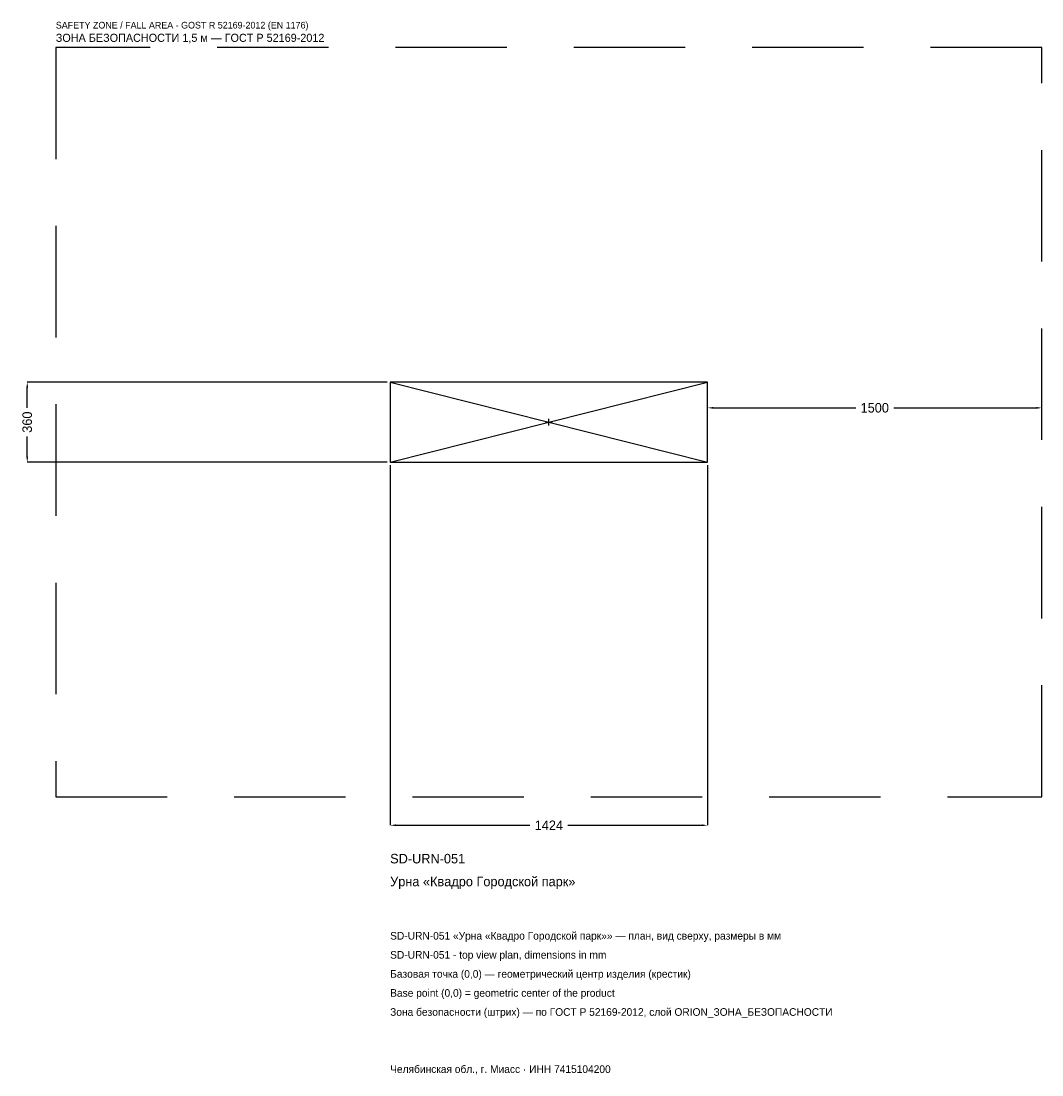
# Model space of a CAD drawing. Header units: metres. Extents: x -2368 to 2212, y -2928 to 1799.
import ezdxf

# ---------------------------------------------------------------- set-up
doc = ezdxf.new("R2010")
doc.units = ezdxf.units.M
doc.linetypes.add('DASHED', pattern=[800, 500, -300])
for name, color, linetype in [('ORION_ДАННЫЕ', 3, 'Continuous'), ('ORION_ЗОНА_БЕЗОПАСНОСТИ', 1, 'Continuous'), ('ORION_КОНТУР', 7, 'Continuous'), ('ORION_РАЗМЕРЫ', 8, 'Continuous')]:
    doc.layers.add(name, color=color, linetype=linetype)
doc.dimstyles.new('ORION', dxfattribs={"dimtxt": 42.72, "dimasz": 25.632, "dimexe": 1.25, "dimexo": 12.816, "dimtad": 1, "dimdec": 0, "dimcen": 2.5, "dimazin": 3, "dimtfac": 1, "dimtmove": 0, "dimatfit": 3, "dimarcsym": 0})

# ---------------------------------------------------------------- blocks, each defined once
blk = doc.blocks.new('_CLOSEDFILLED')
at = {"color": 0, "linetype": 'BYBLOCK'}
blk.add_solid([(-1, 0.16), (0, 0), (-1, -0.16)], dxfattribs=at)
blk = doc.blocks.new('*D1')
for p, q in [((-712, -192.816), (-712, -1808.16)), ((712, -192.816), (712, -1808.16)), ((-686.368, -1808.16), (-85.44, -1808.16)), ((85.44, -1808.16), (686.368, -1808.16))]:
    blk.add_line(p, q)
at = {"layer": 'Defpoints'}
for p in [(-712, -180), (712, -180), (-712, -1808.16)]:
    blk.add_point(p, dxfattribs=at)
at = {"layer": 'ORION_РАЗМЕРЫ', "xscale": 25.631999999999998, "yscale": 25.631999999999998, "rotation": 180}
blk.add_blockref('_CLOSEDFILLED', (-712, -1808.16), dxfattribs=at)
at = {"layer": 'ORION_РАЗМЕРЫ', "xscale": 25.631999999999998, "yscale": 25.631999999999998}
blk.add_blockref('_CLOSEDFILLED', (712, -1808.16), dxfattribs=at)
at = {"layer": 'ORION_РАЗМЕРЫ', "insert": (0, -1808.16), "char_height": 42.72, "attachment_point": 5}
blk.add_mtext('1424', dxfattribs=at)
blk = doc.blocks.new('*D2')
for p, q in [((-724.816, 180), (-2340.16, 180)), ((-2340.16, 64.08), (-2340.16, 154.368)), ((-2340.16, -154.368), (-2340.16, -64.08)), ((-724.816, -180), (-2340.16, -180))]:
    blk.add_line(p, q)
at = {"layer": 'Defpoints'}
for p in [(-712, 180), (-2340.16, -180), (-712, -180)]:
    blk.add_point(p, dxfattribs=at)
at = {"layer": 'ORION_РАЗМЕРЫ', "xscale": 25.631999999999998, "yscale": 25.631999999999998}
for p, rotation in [((-2340.16, 180), 90), ((-2340.16, -180), 270)]:
    blk.add_blockref('_CLOSEDFILLED', p, dxfattribs=dict(at, rotation=rotation))
at = {"layer": 'ORION_РАЗМЕРЫ', "insert": (-2340.16, 0), "char_height": 42.72, "attachment_point": 5, "rotation": 90}
blk.add_mtext('360', dxfattribs=at)
blk = doc.blocks.new('*D3')
for p, q in [((712, 12.816), (712, 64.08)), ((737.632, 64.08), (1376.56, 64.08)), ((1547.44, 64.08), (2186.368, 64.08)), ((2212, 12.816), (2212, 64.08))]:
    blk.add_line(p, q)
at = {"layer": 'Defpoints'}
for p in [(712, 64.08), (712, 0), (2212, 0)]:
    blk.add_point(p, dxfattribs=at)
at = {"layer": 'ORION_РАЗМЕРЫ', "xscale": 25.631999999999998, "yscale": 25.631999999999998, "rotation": 180}
blk.add_blockref('_CLOSEDFILLED', (712, 64.08), dxfattribs=at)
at = {"layer": 'ORION_РАЗМЕРЫ', "xscale": 25.631999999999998, "yscale": 25.631999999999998}
blk.add_blockref('_CLOSEDFILLED', (2212, 64.08), dxfattribs=at)
at = {"layer": 'ORION_РАЗМЕРЫ', "insert": (1462, 64.08), "char_height": 42.72, "attachment_point": 5}
blk.add_mtext('1500', dxfattribs=at)
blk = doc.blocks.new('ОРИОН SD-URN-051 Урна Квадро Городской парк')
at = {"layer": 'ORION_ЗОНА_БЕЗОПАСНОСТИ', "linetype": 'DASHED'}
blk.add_lwpolyline([(-2212, -1680), (2212, -1680), (2212, 1680), (-2212, 1680)], close=True, dxfattribs=at)
at = {"layer": 'ORION_КОНТУР'}
for p, q in [((-712, -180), (712, 180)), ((-712, 180), (712, -180))]:
    blk.add_line(p, q, dxfattribs=at)
blk.add_lwpolyline([(-712, -180), (712, -180), (712, 180), (-712, 180)], close=True, dxfattribs=at)
at = {"layer": 'ORION_РАЗМЕРЫ'}
for p, q in [((-14.4, 0), (14.4, 0)), ((0, -14.4), (0, 14.4))]:
    blk.add_line(p, q, dxfattribs=at)
at = {"layer": 'ORION_ДАННЫЕ'}
for tag, p in [('АРТИКУЛ', (-712, -1979.04)), ('НАИМЕНОВАНИЕ', (-712, -2081.568))]:
    blk.add_attdef(tag, p, '', height=42.72, dxfattribs=at)
at = {"layer": 'ORION_ДАННЫЕ', "flags": 1}
for tag, p in [('ПРОИЗВОДИТЕЛЬ', (-712, -2184.096)), ('ТЕЛЕФОН', (-712, -2286.624)), ('САЙТ', (-712, -2491.68)), ('АДРЕС', (-712, -2594.208)), ('РЕКВИЗИТЫ', (-712, -2696.736)), ('ГАБАРИТЫ', (-712, -2799.264)), ('ЗОНА_БЕЗОПАСНОСТИ', (-712, -2901.792))]:
    blk.add_attdef(tag, p, '', height=42.72, dxfattribs=at)
at = {"layer": 'ORION_ЗОНА_БЕЗОПАСНОСТИ', "color": 1}
for s, height, p in [('SAFETY ZONE / FALL AREA - GOST R 52169-2012 (EN 1176)', 29.904, (-2212, 1765.44)), ('ЗОНА БЕЗОПАСНОСТИ 1,5 м — ГОСТ Р 52169-2012', 36.312, (-2212, 1705.632))]:
    blk.add_text(s, height=height, dxfattribs=at).set_placement(p)
at = {"layer": 'ORION_РАЗМЕРЫ'}
dim = blk.add_linear_dim(base=(-2340.16, -180), p1=(-712, -180), p2=(-712, 180), angle=90, dimstyle='ORION', dxfattribs=at)
dim.commit()
dim.dimension.update_dxf_attribs({"geometry": '*D2', "text_midpoint": (-2340.16, 0)})
for base, p1, p2, picture, middle in [((712, 64.08), (712, 0), (2212, 0), '*D3', (1462, 64.08)), ((-712, -1808.16), (-712, -180), (712, -180), '*D1', (0, -1808.16))]:
    dim = blk.add_linear_dim(base=base, p1=p1, p2=p2, dimstyle='ORION', dxfattribs=at)
    dim.commit()
    dim.dimension.update_dxf_attribs({"geometry": picture, "text_midpoint": middle})

msp = doc.modelspace()

# ---------------------------------------------------------------- block references
msp.add_blockref('ОРИОН SD-URN-051 Урна Квадро Городской парк', (0, 0)).add_auto_attribs({'АРТИКУЛ': 'SD-URN-051', 'НАИМЕНОВАНИЕ': 'Урна «Квадро Городской парк»'})

# ---------------------------------------------------------------- texts
at = {"layer": 'ORION_ДАННЫЕ', "color": 3}
for s, p in [('SD-URN-051 «Урна «Квадро Городской парк»» — план, вид сверху, размеры в мм', (-712, -2320.8)), ('SD-URN-051 - top view plan, dimensions in mm', (-712, -2406.24)), ('Челябинская обл., г. Миасс · ИНН 7415104200', (-712, -2918.88))]:
    msp.add_text(s, height=34.176, dxfattribs=at).set_placement(p)
at = {"layer": 'ORION_ДАННЫЕ', "color": 7}
for s, p in [('Базовая точка (0,0) — геометрический центр изделия (крестик)', (-712, -2491.68)), ('Base point (0,0) = geometric center of the product', (-712, -2577.12))]:
    msp.add_text(s, height=34.176, dxfattribs=at).set_placement(p)
at = {"layer": 'ORION_ДАННЫЕ', "color": 1}
msp.add_text('Зона безопасности (штрих) — по ГОСТ Р 52169-2012, слой ORION_ЗОНА_БЕЗОПАСНОСТИ', height=34.176, dxfattribs=at).set_placement((-712, -2662.56))

doc.saveas('drawing.dxf')
